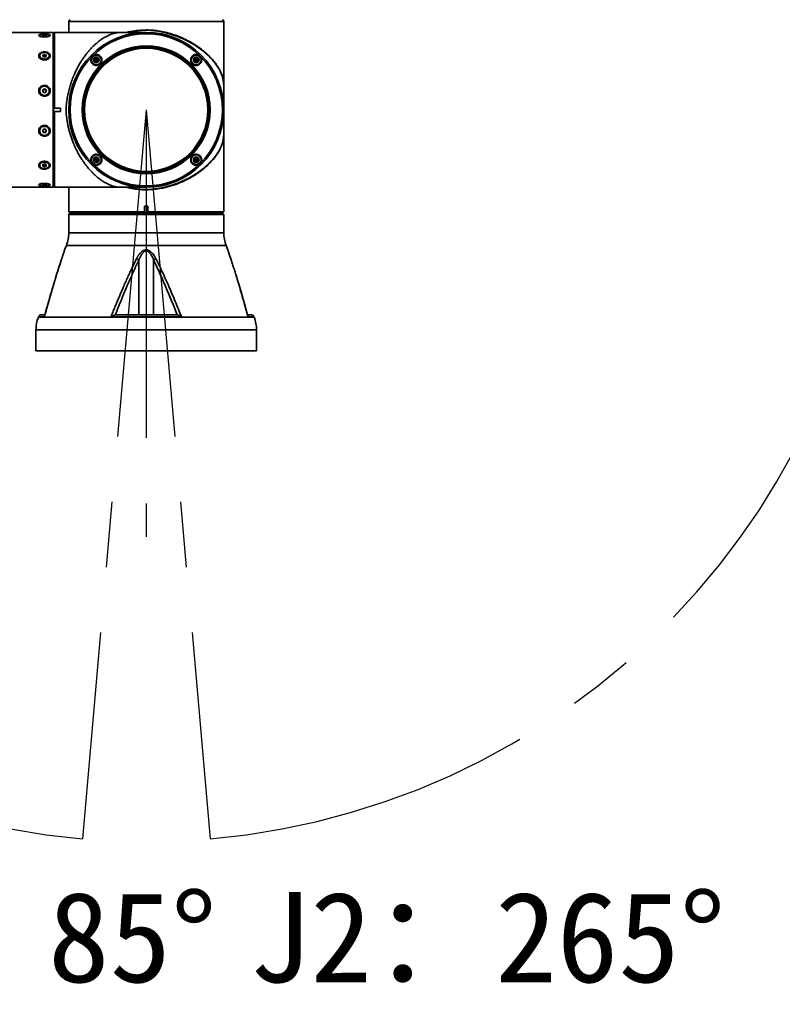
# Model space of a CAD drawing. Header units: millimetres. Extents: x -55 to 731, y 0 to 297.
# Tile 7 of 18: x 130 to 159, y 165 to 204. Entities that reach past the tile are written whole.
import ezdxf

# ---------------------------------------------------------------- set-up
doc = ezdxf.new("R2010")
doc.units = ezdxf.units.MM
doc.linetypes.add('CENTERX2', pattern=[20.32, 12.7, -2.54, 2.54, -2.54])
doc.layers.add('中心线层', color=6, linetype='CENTERX2', lineweight=25)
doc.layers.add('标注层', color=150, linetype='Continuous')
doc.styles.add('SLDTEXTSTYLE0', font='仿宋_GB2312', dxfattribs={"bigfont": 'bigfont'})
doc.styles.add('SLDTEXTSTYLE1', font='仿宋_GB2312')
doc.dimstyles.new('SLDDIMSTYLE0', dxfattribs={"dimtxt": 3.5, "dimasz": 4, "dimexe": 0, "dimexo": 0.0625, "dimgap": 0.875, "dimtad": 0, "dimtih": 1, "dimtoh": 1, "dimlfac": 15, "dimrnd": 1e-09, "dimzin": 12, "dimdsep": 46, "dimtxsty": 'SLDTEXTSTYLE1', "dimsah": 1, "dimcen": 0, "dimadec": 0, "dimazin": 3, "dimtfac": 1, "dimtdec": 3, "dimtofl": 0, "dimtmove": 0, "dimatfit": 3, "dimfxl": 0, "dimfrac": 2, "dimtolj": 1, "dimtzin": 12, "dimarcsym": 0})

# ---------------------------------------------------------------- blocks, each defined once
blk = doc.blocks.new('_D_2')
at = {"layer": '标注层'}
for p, q in [((154.435, 220.131), (160.99, 226.685)), ((160.99, 226.685), (171.97, 226.685))]:
    blk.add_line(p, q, dxfattribs=at)
blk.add_solid([(154.435, 220.131), (157.617, 222.606), (156.91, 223.313)], dxfattribs=at)
at = {"layer": '标注层', "char_height": 3.5, "attachment_point": 1, "style": 'SLDTEXTSTYLE1'}
for s, insert in [('%%c', (161.99, 231.197)), ('850', (165.86, 231.197))]:
    blk.add_mtext(s, dxfattribs=dict(at, insert=insert))

msp = doc.modelspace()

# ---------------------------------------------------------------- linework, layer by layer
at = {"color": 7, "linetype": 'Continuous', "lineweight": 35}
for p, q in [((131.40021, 203.52263), (131.40021, 203.09596)), ((137.40022, 200.09596), (137.40022, 203.52263)), ((130.79355, 203.09596), (109.67355, 203.09596)), ((130.27555, 202.98362), (130.27555, 202.94576)), ((130.46022, 203.00449), (130.39355, 202.99406)), ((130.39355, 202.99406), (130.39355, 202.97319)), ((130.39355, 202.97319), (130.46022, 202.96276)), ((130.52688, 202.99406), (130.46022, 203.00449)), ((130.46022, 203.00449), (130.46022, 202.96276)), ((130.46022, 202.96276), (130.52688, 202.97319)), ((130.52688, 202.97319), (130.52688, 202.99406)), ((130.64488, 202.94576), (130.64488, 202.98362)), ((130.79355, 203.09572), (130.79355, 203.09596)), ((130.79355, 197.09596), (130.79355, 203.09572)), ((130.84688, 203.09596), (130.81355, 203.06263)), ((130.81355, 200.15969), (130.81355, 203.06263)), ((134.40022, 203.09596), (130.84688, 203.09596)), ((130.84688, 203.09596), (130.84688, 200.16296)), ((135.54111, 202.98257), (135.72871, 202.90955)), ((130.81355, 202.82929), (130.79355, 202.82929)), ((130.27555, 202.19012), (130.27555, 202.16266)), ((130.46022, 202.24524), (130.39355, 202.21768)), ((130.39355, 202.21768), (130.39355, 202.16256)), ((130.39355, 202.16649), (130.42688, 202.18027)), ((130.39355, 202.16256), (130.46022, 202.135)), ((130.42688, 202.18027), (130.46022, 202.19405)), ((130.52688, 202.21768), (130.46022, 202.24524)), ((130.46022, 202.24524), (130.46022, 202.19405)), ((130.46022, 202.19405), (130.49355, 202.18027)), ((130.46022, 202.135), (130.52688, 202.16256)), ((130.49355, 202.18027), (130.52688, 202.16649)), ((130.52688, 202.16256), (130.52688, 202.21768)), ((130.64488, 202.16266), (130.64488, 202.19012)), ((132.40079, 202.06721), (132.46746, 202.1057)), ((132.46746, 202.1057), (132.53412, 202.06721)), ((132.46746, 202.02872), (132.46746, 202.1057)), ((136.25599, 202.02872), (136.29448, 202.09538)), ((136.29448, 202.09538), (136.37146, 202.09538)), ((136.33297, 202.02872), (136.29448, 202.09538)), ((136.33297, 202.02872), (136.37146, 202.09538)), ((136.37146, 202.09538), (136.40995, 202.02872)), ((132.40079, 201.99023), (132.40079, 202.06721)), ((132.46746, 202.02872), (132.40079, 202.06721)), ((132.46746, 202.02872), (132.40079, 201.99023)), ((132.46746, 201.95174), (132.40079, 201.99023)), ((132.46746, 202.02872), (132.53412, 202.06721)), ((132.46746, 202.02872), (132.53412, 201.99023)), ((132.46746, 202.02872), (132.46746, 201.95174)), ((132.53412, 201.99023), (132.46746, 201.95174)), ((132.53412, 202.06721), (132.53412, 201.99023)), ((136.29448, 201.96205), (136.25599, 202.02872)), ((136.33297, 202.02872), (136.25599, 202.02872)), ((136.33297, 202.02872), (136.29448, 201.96205)), ((136.37146, 201.96205), (136.29448, 201.96205)), ((136.33297, 202.02872), (136.37146, 201.96205)), ((136.33297, 202.02872), (136.40995, 202.02872)), ((136.40995, 202.02872), (136.37146, 201.96205)), ((130.27555, 200.83549), (130.27555, 200.82579)), ((130.46022, 200.91009), (130.39355, 200.87279)), ((130.39355, 200.85471), (130.42688, 200.87336)), ((130.39355, 200.87279), (130.39355, 200.79818)), ((130.39355, 200.79818), (130.46022, 200.76088)), ((130.42688, 200.87336), (130.46022, 200.89201)), ((130.52688, 200.87279), (130.46022, 200.91009)), ((130.46022, 200.91009), (130.46022, 200.89201)), ((130.46022, 200.89201), (130.49355, 200.87336)), ((130.46022, 200.76088), (130.52688, 200.79818)), ((130.46022, 200.64682), (130.46022, 200.62404)), ((130.49355, 200.87336), (130.52688, 200.85471)), ((130.52688, 200.79818), (130.52688, 200.87279)), ((130.64488, 200.82579), (130.64488, 200.83549)), ((137.39968, 200.7508), (137.39966, 200.72598)), ((130.8343, 200.16296), (130.81355, 200.15969)), ((130.81355, 200.15969), (130.81355, 200.03223)), ((130.81355, 200.03223), (130.8343, 200.02896)), ((130.81355, 197.12998), (130.81355, 200.03223)), ((130.84688, 200.16296), (130.8343, 200.16296)), ((130.8343, 200.02896), (130.84688, 200.02896)), ((131.08022, 200.16296), (130.84688, 200.16296)), ((130.84688, 200.02896), (130.84688, 197.09671)), ((130.84688, 200.02896), (131.08022, 200.02896)), ((131.08022, 200.16296), (131.08022, 200.02896)), ((131.40021, 200.09444), (131.40021, 199.96913)), ((131.40102, 200.02667), (131.40102, 199.963)), ((137.40022, 196.14929), (137.40022, 200.09596)), ((130.27555, 199.29336), (130.27555, 199.2827)), ((130.46022, 199.35679), (130.39355, 199.31975)), ((130.39355, 199.31975), (130.39355, 199.24565)), ((130.42688, 199.247), (130.39355, 199.26553)), ((130.39355, 199.24565), (130.46022, 199.2086)), ((130.46022, 199.22848), (130.42688, 199.247)), ((130.52688, 199.31975), (130.46022, 199.35679)), ((130.49355, 199.247), (130.46022, 199.22848)), ((130.46022, 199.2086), (130.52688, 199.24565)), ((130.46022, 199.22848), (130.46022, 199.2086)), ((130.52688, 199.26553), (130.49355, 199.247)), ((130.52688, 199.24565), (130.52688, 199.31975)), ((130.64488, 199.2827), (130.64488, 199.29336)), ((130.27555, 197.97599), (130.27555, 197.94782)), ((130.46022, 198.00156), (130.39355, 197.97469)), ((130.39355, 197.97469), (130.39355, 197.92095)), ((130.42688, 197.96003), (130.39355, 197.97346)), ((130.39355, 197.92095), (130.46022, 197.89409)), ((130.46022, 197.9466), (130.42688, 197.96003)), ((130.52688, 197.97469), (130.46022, 198.00156)), ((130.49355, 197.96003), (130.46022, 197.9466)), ((130.46022, 197.9466), (130.46022, 197.89409)), ((130.46022, 197.89409), (130.52688, 197.92095)), ((130.52688, 197.97346), (130.49355, 197.96003)), ((130.52688, 197.92095), (130.52688, 197.97469)), ((130.64488, 197.94782), (130.64488, 197.97599)), ((132.39048, 198.1632), (132.42897, 198.22987)), ((132.42897, 198.09653), (132.39048, 198.1632)), ((132.46746, 198.1632), (132.39048, 198.1632)), ((132.42897, 198.22987), (132.50595, 198.22987)), ((132.46746, 198.1632), (132.42897, 198.22987)), ((132.46746, 198.1632), (132.42897, 198.09653)), ((132.50595, 198.09653), (132.42897, 198.09653)), ((132.46746, 198.1632), (132.50595, 198.22987)), ((132.46746, 198.1632), (132.50595, 198.09653)), ((132.46746, 198.1632), (132.54444, 198.1632)), ((132.50595, 198.22987), (132.54444, 198.1632)), ((132.54444, 198.1632), (132.50595, 198.09653)), ((136.26631, 198.20169), (136.33297, 198.24018)), ((136.26631, 198.12471), (136.26631, 198.20169)), ((136.33297, 198.1632), (136.26631, 198.20169)), ((136.33297, 198.1632), (136.26631, 198.12471)), ((136.33297, 198.08622), (136.26631, 198.12471)), ((136.33297, 198.24018), (136.39964, 198.20169)), ((136.33297, 198.1632), (136.33297, 198.24018)), ((136.33297, 198.1632), (136.39964, 198.20169)), ((136.33297, 198.1632), (136.39964, 198.12471)), ((136.33297, 198.1632), (136.33297, 198.08622)), ((136.39964, 198.12471), (136.33297, 198.08622)), ((136.39964, 198.20169), (136.39964, 198.12471)), ((130.27555, 197.22666), (130.27555, 197.18854)), ((130.46022, 197.20751), (130.39355, 197.19803)), ((130.39355, 197.19803), (130.39355, 197.17905)), ((130.39355, 197.17905), (130.46022, 197.16956)), ((130.52688, 197.19803), (130.46022, 197.20751)), ((130.46022, 197.20751), (130.46022, 197.16956)), ((130.46022, 197.16956), (130.52688, 197.17905)), ((130.52688, 197.17905), (130.52688, 197.19803)), ((130.64488, 197.18854), (130.64488, 197.22666)), ((130.79355, 197.36263), (130.81355, 197.36263)), ((130.8343, 197.10929), (130.81355, 197.12998)), ((109.67355, 197.09596), (130.79355, 197.09596)), ((131.08022, 197.09671), (130.84688, 197.09671)), ((131.08022, 197.09671), (131.08022, 197.09596)), ((131.08022, 197.09596), (134.40022, 197.09596)), ((131.40021, 197.09596), (131.40021, 196.14929)), ((134.34594, 197.09644), (134.34497, 197.09646)), ((134.33322, 196.36929), (134.46722, 196.36929)), ((134.33322, 196.36929), (134.33322, 196.14929)), ((134.46722, 196.14929), (134.46722, 196.36929)), ((131.40021, 196.14929), (131.44688, 196.10263)), ((131.40021, 196.14929), (134.33322, 196.14929)), ((131.43355, 196.08263), (131.40021, 196.04929)), ((131.40021, 196.04929), (131.40021, 195.33303)), ((137.40022, 196.04929), (131.40021, 196.04929)), ((137.36688, 196.08263), (131.43355, 196.08263)), ((131.44688, 196.10263), (134.34242, 196.10263)), ((131.53355, 196.10263), (131.53355, 196.08263)), ((134.33322, 196.14929), (134.33322, 196.13671)), ((134.34242, 196.10263), (134.45801, 196.10263)), ((134.45801, 196.10263), (137.35355, 196.10263)), ((134.46722, 196.14929), (137.40022, 196.14929)), ((137.26688, 196.08263), (137.26688, 196.10263)), ((137.35355, 196.10263), (137.40022, 196.14929)), ((137.40022, 196.04929), (137.36688, 196.08263)), ((137.40022, 195.33303), (137.40022, 196.04929)), ((131.30936, 194.84928), (131.24263, 194.67789)), ((137.5578, 194.67789), (137.49107, 194.84928)), ((131.24263, 194.67789), (131.23869, 194.66618)), ((137.56174, 194.66618), (137.5578, 194.67789)), ((137.59866, 194.55104), (137.67151, 194.33005)), ((134.11343, 192.16263), (134.11343, 194.28168)), ((134.687, 192.16263), (134.687, 194.28168)), ((130.23025, 192.07767), (130.2244, 192.06264)), ((130.46658, 192.16263), (130.3545, 192.16263)), ((130.46068, 192.07767), (130.46573, 192.11211)), ((135.76719, 192.07767), (133.03324, 192.07767)), ((134.687, 192.16263), (134.9694, 192.16263)), ((138.44593, 192.16263), (138.33088, 192.16263)), ((138.33466, 192.11236), (138.33975, 192.07767)), ((138.57603, 192.06264), (138.57018, 192.07767)), ((130.13355, 191.57889), (130.13355, 190.76263)), ((138.66688, 190.76263), (138.66688, 191.57889)), ((138.66688, 190.76263), (130.13355, 190.76263))]:
    msp.add_line(p, q, dxfattribs=at)
at = {"color": 8, "linetype": 'Continuous', "lineweight": 35}
for p, q in [((136.52154, 203.52263), (131.40021, 203.52263)), ((137.40022, 203.52263), (136.52154, 203.52263)), ((130.46022, 201.04309), (130.46022, 201.01445)), ((137.39943, 200.6335), (137.39943, 200.3221)), ((137.39943, 200.23107), (137.39943, 200.16452)), ((131.401, 199.96056), (131.401, 200.0274)), ((137.39943, 200.0274), (137.39943, 199.55842)), ((130.46022, 197.14302), (130.46022, 197.1428)), ((131.40021, 195.33303), (137.40022, 195.33303)), ((137.49107, 194.84928), (131.30936, 194.84928)), ((138.57603, 192.06264), (130.2244, 192.06264)), ((130.46068, 192.07767), (130.23025, 192.07767)), ((138.57018, 192.07767), (138.33975, 192.07767)), ((138.66688, 191.57889), (130.13355, 191.57889))]:
    msp.add_line(p, q, dxfattribs=at)
at = {"color": 7, "linetype": 'Continuous', "lineweight": 35, "flags": 128}
for points in [[(130.46022, 202.93356), (130.39351, 202.93694), (130.33581, 202.94663), (130.29491, 202.96131), (130.27634, 202.979), (130.2826, 202.99732), (130.31285, 203.01379), (130.363, 203.02619), (130.42628, 203.03283), (130.49415, 203.03283), (130.55743, 203.02619), (130.60758, 203.01379), (130.63783, 202.99732), (130.64409, 202.979), (130.62552, 202.96131), (130.58462, 202.94663), (130.52692, 202.93694), (130.46022, 202.93356)], [(130.27555, 202.16266), (130.2826, 202.12648), (130.31285, 202.08298), (130.363, 202.05024), (130.42628, 202.03268), (130.49415, 202.03268), (130.55743, 202.05024), (130.60758, 202.08298), (130.63783, 202.12648), (130.64488, 202.16266)], [(130.46022, 202.05789), (130.39351, 202.06682), (130.33581, 202.0924), (130.29491, 202.13118), (130.27634, 202.17792), (130.2826, 202.22631), (130.31285, 202.26981), (130.363, 202.30254), (130.42628, 202.3201), (130.49415, 202.3201), (130.55743, 202.30254), (130.60758, 202.26981), (130.63783, 202.22631), (130.64409, 202.17792), (130.62552, 202.13118), (130.58462, 202.0924), (130.52692, 202.06682), (130.46022, 202.05789)], [(130.46022, 200.65652), (130.39351, 200.6686), (130.33581, 200.70323), (130.29491, 200.75571), (130.27634, 200.81897), (130.2826, 200.88446), (130.31285, 200.94334), (130.363, 200.98765), (130.42628, 201.01141), (130.49415, 201.01141), (130.55743, 200.98765), (130.60758, 200.94334), (130.63783, 200.88446), (130.64409, 200.81897), (130.62552, 200.75571), (130.58462, 200.70323), (130.52692, 200.6686), (130.46022, 200.65652)], [(130.46022, 199.10495), (130.39351, 199.11695), (130.33581, 199.15134), (130.29491, 199.20347), (130.27634, 199.2663), (130.2826, 199.33134), (130.31285, 199.38982), (130.363, 199.43383), (130.42628, 199.45742), (130.49415, 199.45742), (130.55743, 199.43383), (130.60758, 199.38982), (130.63783, 199.33134), (130.64409, 199.2663), (130.62552, 199.20347), (130.58462, 199.15134), (130.52692, 199.11695), (130.46022, 199.10495)], [(130.46022, 197.81892), (130.39351, 197.82762), (130.33581, 197.85256), (130.29491, 197.89036), (130.27634, 197.93593), (130.2826, 197.9831), (130.31285, 198.02551), (130.363, 198.05742), (130.42628, 198.07453), (130.49415, 198.07453), (130.55743, 198.05742), (130.60758, 198.02551), (130.63783, 197.9831), (130.64409, 197.93593), (130.62552, 197.89036), (130.58462, 197.85256), (130.52692, 197.82762), (130.46022, 197.81892)], [(130.46022, 197.14302), (130.39351, 197.14609), (130.33581, 197.1549), (130.29491, 197.16825), (130.27634, 197.18434), (130.2826, 197.201), (130.31285, 197.21597), (130.363, 197.22724), (130.42628, 197.23329), (130.49415, 197.23329), (130.55743, 197.22724), (130.60758, 197.21597), (130.63783, 197.201), (130.64409, 197.18434), (130.62552, 197.16825), (130.58462, 197.1549), (130.52692, 197.14609), (130.46022, 197.14302)], [(130.84688, 197.09671), (130.84169, 197.1019), (130.8343, 197.10929)]]:
    msp.add_lwpolyline(points, dxfattribs=at)
at = {"color": 7, "linetype": 'Continuous', "lineweight": 35}
for centre, radius in [((134.40022, 200.09596), 3), ((134.40022, 200.09596), 2.94797), ((134.40022, 200.09596), 2.47711), ((134.40022, 200.09596), 2.45603), ((134.40022, 200.09596), 2.41667), ((134.40022, 200.09596), 2.38333), ((132.46746, 202.02872), 0.19), ((132.46746, 202.02872), 0.11), ((136.33297, 202.02872), 0.19), ((136.33297, 202.02872), 0.11), ((132.46746, 198.1632), 0.19), ((132.46746, 198.1632), 0.11), ((136.33297, 198.1632), 0.19), ((136.33297, 198.1632), 0.11)]:
    msp.add_circle(centre, radius, dxfattribs=at)
for centre, radius, start, end in [((131.46688, 203.52263), 0.06667, 102.680383, 180), ((137.33355, 203.52263), 0.06667, 0, 77.319617), ((130.44793, 202.12534), 0.05882, 110.968236, 144.155726), ((130.46022, 202.09711), 0.08959, 68.157297, 111.842703), ((130.47302, 202.12602), 0.05801, 35.604236, 69.271801), ((130.45741, 200.82869), 0.18189, 180.912155, 270.883597), ((130.45784, 200.81701), 0.06429, 118.784879, 179.648057), ((130.45638, 200.81743), 0.06284, 180.017499, 199.845616), ((130.46022, 200.81355), 0.06847, 60.867753, 119.132247), ((130.46302, 200.82869), 0.18189, 269.116479, 359.087845), ((130.46259, 200.81701), 0.06429, 0.351943, 61.215121), ((130.46405, 200.81743), 0.06283, 340.153025, 359.98386), ((130.45594, 199.29075), 0.18041, 88.641724, 179.172156), ((130.46391, 199.29015), 0.181, 1.016659, 91.169384), ((130.45554, 199.30256), 0.062, 162.335544, 179.982601), ((130.45734, 199.30306), 0.0638, 180.43187, 241.479526), ((130.46022, 199.30727), 0.06887, 241.052697, 298.947303), ((130.46309, 199.30306), 0.0638, 298.520474, 359.56813), ((130.4649, 199.30256), 0.06199, 0.015906, 17.665949), ((130.42085, 197.95483), 0.14684, 90.693094, 171.714767), ((130.44725, 198.01513), 0.05875, 219.218443, 249.714981), ((130.46022, 198.04546), 0.0917, 248.68543, 291.31457), ((130.47265, 198.01588), 0.05963, 290.516431, 320.550146), ((130.49518, 197.94981), 0.15197, 9.918535, 87.673506), ((130.06688, 195.33303), 1.33333, 338.726835, 0), ((138.73355, 195.33303), 1.33333, 180, 201.273165), ((131.14823, 194.3167), 0.02348, 145.342964, 180.401727), ((133.86835, 193.93133), 0.42756, 55.026374, 68.837445), ((134.93208, 193.93133), 0.42756, 111.162555, 124.973626), ((137.6522, 194.3167), 0.02348, 359.598273, 34.657036), ((131.46688, 191.57889), 1.33333, 158.726835, 180), ((130.3545, 192.02929), 0.13333, 90, 158.726835), ((138.44593, 192.02929), 0.13333, 21.273165, 90), ((137.33355, 191.57889), 1.33333, 0, 21.273165)]:
    msp.add_arc(centre, radius, start, end, dxfattribs=at)
for points, knots in [([(130.46022, 202.91751), (130.43884, 202.9181), (130.39156, 202.91941), (130.32477, 202.93058), (130.27032, 202.94816), (130.2389, 202.96878), (130.23298, 202.98897), (130.25149, 203.00656), (130.29178, 203.02045), (130.35043, 203.03), (130.41003, 203.03423), (130.44761, 203.0346), (130.46022, 203.03472)], [0, 0, 0, 0, 0.09284914, 0.20538576, 0.31627522, 0.42372574, 0.52740413, 0.62898592, 0.73121581, 0.83634378, 0.94512368, 1, 1, 1, 1]), ([(130.46022, 203.03472), (130.48159, 203.03438), (130.52887, 203.03361), (130.59566, 203.02678), (130.65011, 203.01468), (130.68153, 202.99808), (130.68745, 202.97872), (130.66894, 202.95863), (130.62865, 202.94003), (130.57, 202.92544), (130.5104, 202.91835), (130.47282, 202.91772), (130.46022, 202.91751)], [0, 0, 0, 0, 0.09284877, 0.20538552, 0.31627515, 0.42372511, 0.52740415, 0.62898607, 0.7312158, 0.83634389, 0.94512355, 1, 1, 1, 1]), ([(133.87513, 197.09676), (133.80807, 197.09655), (133.72276, 197.09628), (133.6199, 197.09627), (133.57033, 197.09632), (133.51126, 197.09649), (133.45651, 197.09693), (133.40795, 197.09799), (133.34566, 197.10032), (133.27528, 197.10695), (133.19017, 197.12259), (133.12289, 197.14089), (133.07105, 197.15814), (133.03473, 197.17134), (132.99624, 197.18655), (132.9544, 197.20453), (132.8894, 197.23487), (132.78931, 197.28806), (132.66939, 197.36471), (132.54155, 197.45995), (132.42367, 197.56029), (132.30654, 197.67369), (132.20295, 197.78554), (132.11014, 197.89606), (132.0251, 198.00675), (131.94615, 198.1186), (131.85998, 198.2512), (131.76879, 198.40703), (131.67545, 198.58855), (131.59712, 198.76263), (131.53194, 198.92794), (131.47782, 199.08393), (131.43038, 199.24109), (131.37258, 199.46493), (131.3186, 199.7476), (131.29328, 200.05713), (131.30887, 200.32286), (131.34013, 200.55285), (131.38499, 200.77873), (131.4419, 200.99419), (131.50965, 201.20506), (131.58056, 201.3896), (131.65082, 201.54942), (131.71758, 201.68655), (131.79051, 201.82232), (131.8609, 201.94128), (131.92746, 202.04496), (131.98911, 202.13485), (132.05479, 202.22438), (132.12449, 202.31305), (132.21056, 202.41493), (132.31856, 202.531), (132.45085, 202.6566), (132.56274, 202.7481), (132.64662, 202.80961), (132.69944, 202.84596), (132.75231, 202.87995), (132.80527, 202.91154), (132.85825, 202.94072), (132.90758, 202.96547), (132.95881, 202.98941), (133.01813, 203.01476), (133.08348, 203.03861), (133.14877, 203.05823), (133.20766, 203.07266), (133.26092, 203.08201), (133.30616, 203.08765), (133.34164, 203.09074), (133.3851, 203.09331), (133.4334, 203.09461), (133.48643, 203.09524), (133.56132, 203.09567), (133.69411, 203.0957), (133.80888, 203.09536), (133.87513, 203.09516)], [0, 0, 0, 0, 0.01814482, 0.02308204, 0.02749875, 0.03143081, 0.03909097, 0.04301666, 0.04710015, 0.06145043, 0.07570844, 0.09089107, 0.09716308, 0.10336823, 0.11012831, 0.11744342, 0.12531366, 0.14408829, 0.16944128, 0.18743424, 0.21043739, 0.23115256, 0.24958124, 0.26634039, 0.28235703, 0.29763414, 0.31217516, 0.33396855, 0.35480616, 0.37470863, 0.39076, 0.4064439, 0.42177693, 0.43677689, 0.47034071, 0.49964234, 0.51959521, 0.54145923, 0.56206823, 0.58226471, 0.60308536, 0.62457236, 0.63943438, 0.65481738, 0.67073062, 0.68718251, 0.69874661, 0.71080162, 0.72334936, 0.73639163, 0.74992992, 0.77076917, 0.79459703, 0.81995097, 0.82909992, 0.83825188, 0.84740708, 0.85656531, 0.86572675, 0.87489127, 0.88204667, 0.89247132, 0.90616525, 0.91661714, 0.92706449, 0.93750978, 0.94361993, 0.94884134, 0.9531985, 0.96115952, 0.96500726, 0.96886487, 0.98202935, 1, 1, 1, 1]), ([(134.33519, 203.09532), (134.31548, 203.09527), (134.26573, 203.09516), (134.14237, 203.09497), (134.00315, 203.09482), (133.87618, 203.0947), (133.73016, 203.09461), (133.57972, 203.09453), (133.47568, 203.09451), (133.42907, 203.09449)], [0, 0, 0, 0, 0.146081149, 0.368781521, 0.488754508, 0.614708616, 0.747096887, 0.886708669, 1, 1, 1, 1]), ([(134.25599, 203.09516), (134.21108, 203.09509), (134.13967, 203.09497), (134.00347, 203.09482), (133.87718, 203.09471), (133.73096, 203.09461), (133.58384, 203.09453), (133.48316, 203.09451), (133.43992, 203.0945)], [0, 0, 0, 0, 0.246046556, 0.391240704, 0.543670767, 0.703884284, 0.872834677, 1, 1, 1, 1]), ([(134.33395, 203.09522), (134.33786, 203.09531), (134.34334, 203.09543), (134.34354, 203.09543), (134.3436, 203.09543)], [0, 0, 0, 0, 0.71444266, 1, 1, 1, 1]), ([(134.40022, 203.19092), (134.46558, 203.18948), (134.59855, 203.18657), (134.79715, 203.16579), (135.02236, 203.12969), (135.27418, 203.07175), (135.45059, 203.01281), (135.5411, 202.98256)], [0, 0, 0, 0, 0.16429593, 0.33423287, 0.50353393, 0.74526801, 1, 1, 1, 1]), ([(135.40406, 203.00536), (135.51388, 202.96716), (135.73447, 202.89043), (136.03502, 202.74733), (136.35645, 202.56162), (136.67504, 202.32663), (136.96544, 202.04439), (137.18577, 201.75317), (137.30942, 201.50977), (137.37027, 201.31476), (137.39169, 201.18845), (137.39776, 201.07133), (137.3992, 200.98741), (137.39977, 200.8949), (137.39981, 200.77406), (137.39955, 200.67963), (137.39942, 200.63246)], [0, 0, 0, 0, 0.08218512, 0.1650851, 0.24845028, 0.37348918, 0.49827561, 0.62331256, 0.74815242, 0.81083937, 0.87355972, 0.9049871, 0.920784, 0.93668652, 0.9683771, 1, 1, 1, 1]), ([(135.5411, 202.98258), (135.51864, 202.98629), (135.48451, 202.99194), (135.44177, 202.99907), (135.41929, 203.00282), (135.40791, 203.0047), (135.40504, 203.00519), (135.40432, 203.00531), (135.40413, 203.00535), (135.40408, 203.00535), (135.40407, 203.00536), (135.40406, 203.00536), (135.40406, 203.00536)], [0, 0, 0, 0, 0.49134582, 0.74673473, 0.93617976, 0.98378978, 0.99581902, 0.9988907, 0.99969164, 0.99990645, 0.99996907, 1, 1, 1, 1]), ([(135.72871, 202.90955), (135.72902, 202.90942), (135.72958, 202.90918), (135.73014, 202.90894), (135.73039, 202.90884)], [0, 0, 0, 0, 0.56005146, 1, 1, 1, 1]), ([(135.73039, 202.90884), (135.77371, 202.89002), (135.86216, 202.8516), (135.9913, 202.78786), (136.1205, 202.71825), (136.24857, 202.64238), (136.37486, 202.56035), (136.48212, 202.48385), (136.57285, 202.41385), (136.64935, 202.35108), (136.72677, 202.28336), (136.8044, 202.21069), (136.88144, 202.13307), (136.95706, 202.0505), (137.02203, 201.97289), (137.08155, 201.89557), (137.13947, 201.81387), (137.19831, 201.72093), (137.24855, 201.62956), (137.28825, 201.54656), (137.31982, 201.47012), (137.34516, 201.39743), (137.3641, 201.33004), (137.37912, 201.26107), (137.38944, 201.19209), (137.39615, 201.11231), (137.39861, 201.03476), (137.39943, 200.95712), (137.39977, 200.87776), (137.3998, 200.76818), (137.39956, 200.68157), (137.39943, 200.6335)], [0, 0, 0, 0, 0.03765, 0.07686257, 0.11766069, 0.16006457, 0.20409251, 0.2497608, 0.27891982, 0.31001937, 0.34306224, 0.37805047, 0.41498581, 0.4538698, 0.49470395, 0.52361354, 0.561365, 0.60795782, 0.65226184, 0.68762636, 0.72296483, 0.75827718, 0.78900551, 0.81598424, 0.85087118, 0.87679013, 0.90669443, 0.92148268, 0.93696693, 0.96501272, 1, 1, 1, 1]), ([(130.46022, 202.02987), (130.43884, 202.0312), (130.39156, 202.03414), (130.32477, 202.05949), (130.27032, 202.10066), (130.2389, 202.15129), (130.23298, 202.20383), (130.25149, 202.25268), (130.29178, 202.29384), (130.35043, 202.32405), (130.41004, 202.33745), (130.46891, 202.34064), (130.52889, 202.33513), (130.59566, 202.31376), (130.65011, 202.27633), (130.68153, 202.22869), (130.68745, 202.17673), (130.66894, 202.12608), (130.62865, 202.08146), (130.57, 202.04775), (130.5104, 202.03176), (130.47282, 202.03034), (130.46022, 202.02987)], [0, 0, 0, 0, 0.04642453, 0.10269288, 0.15813777, 0.2118629, 0.26370229, 0.31449305, 0.36560811, 0.41817188, 0.47256199, 0.50000016, 0.54642454, 0.60269282, 0.65813791, 0.71186271, 0.76370196, 0.81449281, 0.86560822, 0.91817197, 0.97256183, 1, 1, 1, 1]), ([(132.47325, 202.24197), (132.4975, 202.23888), (132.54599, 202.23268), (132.60916, 202.1934), (132.6564, 202.13673), (132.68179, 202.06645), (132.68189, 201.99184), (132.65707, 201.9223), (132.61139, 201.86596), (132.5508, 201.82816), (132.48161, 201.81197), (132.41033, 201.81903), (132.34423, 201.84952), (132.29121, 201.9011), (132.2584, 201.9682), (132.25031, 202.04242), (132.26755, 202.1143), (132.30719, 202.17557), (132.36394, 202.21954), (132.42239, 202.24041), (132.45943, 202.24155), (132.47325, 202.24197)], [0, 0, 0, 0, 0.05454539, 0.10905886, 0.16433115, 0.22001187, 0.27519744, 0.32910764, 0.38157108, 0.43318205, 0.48495725, 0.53778741, 0.59203062, 0.64738162, 0.70305014, 0.75816019, 0.81215591, 0.86499125, 0.91707025, 0.96903932, 1, 1, 1, 1]), ([(136.32718, 202.24197), (136.35091, 202.24033), (136.3984, 202.23704), (136.46289, 202.2027), (136.51267, 202.15092), (136.54258, 202.08577), (136.54978, 202.0146), (136.53332, 201.9444), (136.4942, 201.88275), (136.43598, 201.83704), (136.36513, 201.81347), (136.29056, 201.81532), (136.22176, 201.84189), (136.16667, 201.88891), (136.13042, 201.95037), (136.11594, 202.01995), (136.12478, 202.09109), (136.15698, 202.15656), (136.20996, 202.20798), (136.27026, 202.23656), (136.31108, 202.24044), (136.32718, 202.24197)], [0, 0, 0, 0, 0.05284427, 0.10571716, 0.15795897, 0.2098859, 0.26217335, 0.31536952, 0.36972182, 0.42505075, 0.48072444, 0.53583402, 0.58962879, 0.6419963, 0.69358023, 0.74540703, 0.79833691, 0.85267953, 0.90808353, 0.96373638, 1, 1, 1, 1]), ([(130.46022, 200.62404), (130.43884, 200.62575), (130.39156, 200.62954), (130.32477, 200.66228), (130.27032, 200.71601), (130.2389, 200.78306), (130.23298, 200.85388), (130.25149, 200.9209), (130.29178, 200.97836), (130.35043, 201.02087), (130.41003, 201.04074), (130.44761, 201.0425), (130.46022, 201.04309)], [0, 0, 0, 0, 0.092849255, 0.205385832, 0.316275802, 0.423726, 0.527404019, 0.62898591, 0.731215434, 0.83634379, 0.945123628, 1, 1, 1, 1]), ([(130.46022, 201.04309), (130.48159, 201.04144), (130.52887, 201.03779), (130.59566, 201.00617), (130.6501, 200.95383), (130.68153, 200.88781), (130.68745, 200.8172), (130.66894, 200.74955), (130.62865, 200.69088), (130.57, 200.64707), (130.5104, 200.62647), (130.47282, 200.62465), (130.46022, 200.62404)], [0, 0, 0, 0, 0.09284874, 0.20538525, 0.31627504, 0.42372475, 0.52740394, 0.628986, 0.73121554, 0.83634401, 0.94512362, 1, 1, 1, 1]), ([(131.5687, 201.09986), (131.57477, 201.11445), (131.58426, 201.13728), (131.60329, 201.1829), (131.61616, 201.21399), (131.62561, 201.23683)], [0, 0, 0, 0, 0.31959602, 0.49999988, 1, 1, 1, 1]), ([(137.39899, 200.22372), (137.39913, 200.22226), (137.39964, 200.21677), (137.39962, 200.24201), (137.39957, 200.28838), (137.39933, 200.34574), (137.39913, 200.42198), (137.3989, 200.53826), (137.39872, 200.68086), (137.39858, 200.84652), (137.39852, 200.96191), (137.39849, 201.02306)], [0, 0, 0, 0, 0.04185733, 0.15826748, 0.21261144, 0.27057558, 0.37480933, 0.51159048, 0.68131088, 0.8311149, 1, 1, 1, 1]), ([(137.39943, 200.6335), (137.39943, 200.63352), (137.39942, 200.63356), (137.39942, 200.6336), (137.39942, 200.63362)], [0, 0, 0, 0, 0.55999157, 1, 1, 1, 1]), ([(137.39966, 200.72598), (137.39965, 200.72143), (137.39963, 200.69696), (137.39953, 200.67282), (137.39945, 200.65316)], [0, 0, 0, 0, 0.18591981, 1, 1, 1, 1]), ([(137.39842, 199.16384), (137.39842, 199.17215), (137.39842, 199.23903), (137.3984, 199.34707), (137.39832, 199.47185), (137.39821, 199.55844), (137.3979, 199.63382), (137.39771, 199.72335), (137.39761, 199.83135), (137.39754, 199.92158), (137.39775, 199.96606), (137.39708, 199.95595), (137.39705, 199.95552)], [0, 0, 0, 0, 0.01945078, 0.15659986, 0.26434224, 0.34435467, 0.40186084, 0.50725157, 0.64665022, 0.82069801, 0.99227869, 1, 1, 1, 1]), ([(137.39941, 199.55945), (137.39941, 199.61329), (137.39941, 199.72083), (137.39941, 199.8885), (137.39941, 199.97422), (137.39941, 200.02667)], [0, 0, 0, 0, 0.28008412, 0.55946772, 1, 1, 1, 1]), ([(130.46022, 199.07671), (130.43884, 199.07834), (130.39156, 199.08196), (130.32477, 199.11331), (130.27033, 199.16522), (130.2389, 199.23073), (130.23298, 199.30085), (130.25149, 199.36808), (130.29178, 199.42642), (130.35043, 199.46999), (130.41003, 199.49049), (130.44761, 199.49231), (130.46022, 199.49292)], [0, 0, 0, 0, 0.09284911, 0.20538549, 0.316276, 0.42372533, 0.52740378, 0.62898529, 0.73121551, 0.83634398, 0.94512362, 1, 1, 1, 1]), ([(130.46022, 199.49292), (130.48159, 199.49121), (130.52887, 199.48744), (130.59566, 199.45487), (130.6501, 199.40142), (130.68153, 199.33477), (130.68745, 199.26442), (130.66894, 199.1979), (130.62865, 199.14088), (130.57, 199.09873), (130.5104, 199.07904), (130.47282, 199.07729), (130.46022, 199.07671)], [0, 0, 0, 0, 0.09284871, 0.20538501, 0.31627586, 0.4237255, 0.52740352, 0.62898638, 0.7312161, 0.83634418, 0.9451236, 1, 1, 1, 1]), ([(137.39943, 199.55842), (137.39954, 199.5231), (137.39974, 199.45741), (137.39978, 199.36493), (137.39968, 199.28551), (137.39931, 199.21673), (137.39857, 199.16395), (137.39744, 199.12273), (137.39606, 199.08921), (137.39328, 199.04311), (137.38723, 198.98258), (137.37572, 198.91288), (137.35708, 198.83434), (137.33039, 198.74876), (137.29375, 198.65667), (137.25251, 198.57014), (137.20841, 198.48916), (137.15845, 198.407), (137.10189, 198.32393), (137.04359, 198.24635), (136.97529, 198.16236), (136.89332, 198.07059), (136.79318, 197.96983), (136.6911, 197.87644), (136.58855, 197.79041), (136.48684, 197.71174), (136.33331, 197.60189), (136.11932, 197.46926), (135.83695, 197.32382), (135.63709, 197.24649), (135.5411, 197.20936)], [0, 0, 0, 0, 0.02443142, 0.04544538, 0.06328145, 0.07882239, 0.09388066, 0.10323915, 0.11334301, 0.12428231, 0.14868684, 0.18108306, 0.20993664, 0.25020487, 0.29349634, 0.33146748, 0.364118, 0.40001534, 0.43929009, 0.47341872, 0.50240109, 0.55061068, 0.59616715, 0.63907387, 0.67933511, 0.7169557, 0.75194195, 0.84104213, 0.92365519, 1, 1, 1, 1]), ([(137.39942, 199.5583), (137.39942, 199.55832), (137.39942, 199.55836), (137.39943, 199.5584), (137.39943, 199.55842)], [0, 0, 0, 0, 0.55998529, 1, 1, 1, 1]), ([(131.62562, 198.95507), (131.61632, 198.97753), (131.60219, 199.01166), (131.58436, 199.0544), (131.575, 199.07689), (131.57028, 199.08827), (131.56908, 199.09113), (131.56879, 199.09186), (131.56871, 199.09205), (131.56869, 199.0921), (131.56868, 199.09211), (131.56868, 199.09211), (131.56868, 199.09211)], [0, 0, 0, 0, 0.49134592, 0.74673375, 0.9361801, 0.98378872, 0.99582048, 0.99889066, 0.99969128, 0.99990872, 0.99997097, 1, 1, 1, 1]), ([(132.46283, 198.37648), (132.48651, 198.37472), (132.53388, 198.3712), (132.59813, 198.3366), (132.64751, 198.2848), (132.67708, 198.21998), (132.68425, 198.14918), (132.66788, 198.07901), (132.62864, 198.01712), (132.5701, 197.9713), (132.49909, 197.94789), (132.42468, 197.94991), (132.3561, 197.97647), (132.30097, 198.02356), (132.26462, 198.08541), (132.25034, 198.15547), (132.25962, 198.22673), (132.29211, 198.29187), (132.34507, 198.34284), (132.40544, 198.37128), (132.44646, 198.375), (132.46283, 198.37648)], [0, 0, 0, 0, 0.05286797, 0.10577559, 0.15779023, 0.20933738, 0.26144228, 0.31482014, 0.36956693, 0.42514956, 0.48069023, 0.53539868, 0.58891178, 0.64137987, 0.6933306, 0.74544092, 0.79831764, 0.85231587, 0.90739536, 0.96305381, 1, 1, 1, 1]), ([(136.3376, 198.37648), (136.36196, 198.3735), (136.41066, 198.36753), (136.47424, 198.32831), (136.52179, 198.2715), (136.54727, 198.20112), (136.54743, 198.12665), (136.52283, 198.05724), (136.47728, 198.00072), (136.41644, 197.96263), (136.34681, 197.94639), (136.27535, 197.95366), (136.20947, 197.98424), (136.15673, 198.03565), (136.12397, 198.10253), (136.11579, 198.17681), (136.13309, 198.24891), (136.17284, 198.31016), (136.22939, 198.35393), (136.2873, 198.3747), (136.32395, 198.376), (136.3376, 198.37648)], [0, 0, 0, 0, 0.05490125, 0.10977186, 0.16531707, 0.22089879, 0.2757023, 0.32932073, 0.38186368, 0.43383514, 0.48590858, 0.53870437, 0.59260541, 0.64760916, 0.7032512, 0.75869208, 0.81305737, 0.8659434, 0.91772138, 0.96933332, 1, 1, 1, 1]), ([(130.46022, 197.80249), (130.43884, 197.80361), (130.39156, 197.80609), (130.32477, 197.82765), (130.27032, 197.86381), (130.2389, 197.91024), (130.23298, 197.96087), (130.25149, 198.0103), (130.29178, 198.05384), (130.35043, 198.08698), (130.41004, 198.10203), (130.46891, 198.10563), (130.52889, 198.09941), (130.59565, 198.07556), (130.65011, 198.03506), (130.68153, 197.9857), (130.68745, 197.93445), (130.66894, 197.88688), (130.62865, 197.8468), (130.57, 197.8176), (130.5104, 197.80408), (130.47282, 197.80289), (130.46022, 197.80249)], [0, 0, 0, 0, 0.04642454, 0.10269291, 0.15813781, 0.21186274, 0.26370187, 0.31449289, 0.36560797, 0.41817207, 0.47256195, 0.50000015, 0.5464245, 0.602693, 0.65813776, 0.71186303, 0.7637023, 0.81449289, 0.86560811, 0.91817203, 0.97256183, 1, 1, 1, 1]), ([(130.46022, 197.1428), (130.43884, 197.14311), (130.39156, 197.14378), (130.32477, 197.14978), (130.27033, 197.16051), (130.2389, 197.17541), (130.23298, 197.19298), (130.25149, 197.21136), (130.29178, 197.22851), (130.35043, 197.24203), (130.41003, 197.24861), (130.44761, 197.2492), (130.46022, 197.24939)], [0, 0, 0, 0, 0.092849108, 0.20538567, 0.316275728, 0.423725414, 0.527404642, 0.628985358, 0.731216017, 0.83634339, 0.945123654, 1, 1, 1, 1]), ([(130.46022, 197.24939), (130.48159, 197.24884), (130.52887, 197.24762), (130.59566, 197.23725), (130.6501, 197.221), (130.68153, 197.20205), (130.68745, 197.18365), (130.66894, 197.16778), (130.62865, 197.15538), (130.57, 197.14695), (130.5104, 197.14324), (130.47282, 197.14291), (130.46022, 197.1428)], [0, 0, 0, 0, 0.09284871, 0.20538536, 0.31627632, 0.42372607, 0.5274039, 0.62898584, 0.73121587, 0.83634395, 0.9451236, 1, 1, 1, 1]), ([(135.5411, 197.20936), (135.4806, 197.18867), (135.3617, 197.14801), (135.17836, 197.09823), (134.95933, 197.05038), (134.70034, 197.01082), (134.49992, 197.00426), (134.40022, 197.001)], [0, 0, 0, 0, 0.17126394, 0.33659637, 0.49633269, 0.74945091, 1, 1, 1, 1]), ([(133.42903, 197.09749), (133.44338, 197.09749), (133.51139, 197.09749), (133.61892, 197.0975), (133.74103, 197.0975), (133.84656, 197.09752), (133.95799, 197.09737), (134.08446, 197.09713), (134.20135, 197.09686), (134.29133, 197.09665), (134.32453, 197.09659), (134.33858, 197.09656)], [0, 0, 0, 0, 0.03540248, 0.1678535, 0.27369974, 0.3597554, 0.46592355, 0.59951811, 0.7600505, 0.89840445, 1, 1, 1, 1]), ([(133.43097, 197.09749), (133.44495, 197.09749), (133.51261, 197.09749), (133.61979, 197.0975), (133.74189, 197.0975), (133.84745, 197.09752), (133.95866, 197.09737), (134.08531, 197.09713), (134.16097, 197.09696), (134.20194, 197.09686)], [0, 0, 0, 0, 0.04558782, 0.22067336, 0.36059058, 0.47435385, 0.61471204, 0.79132362, 1, 1, 1, 1]), ([(134.33322, 196.13671), (134.3344, 196.12628), (134.33573, 196.1146), (134.34178, 196.10379), (134.34242, 196.10263)], [0, 0, 0, 0, 0.89282516, 1, 1, 1, 1]), ([(134.45801, 196.10263), (134.46152, 196.11031), (134.46662, 196.12147), (134.46707, 196.13309), (134.46722, 196.13671)], [0, 0, 0, 0, 0.68829963, 1, 1, 1, 1]), ([(134.46722, 196.13671), (134.46722, 196.13696), (134.46722, 196.14115), (134.46722, 196.14534), (134.46722, 196.14929)], [0, 0, 0, 0, 0.05808457, 1, 1, 1, 1]), ([(131.24263, 194.67789), (131.24261, 194.67783), (131.24257, 194.6777), (131.24224, 194.67667), (131.24172, 194.67502), (131.24098, 194.6727), (131.24002, 194.66971), (131.23886, 194.66607), (131.23748, 194.66176), (131.23589, 194.65678), (131.23408, 194.65115), (131.23206, 194.64486), (131.22712, 194.62948), (131.21749, 194.59951), (131.20354, 194.55644), (131.18955, 194.51348), (131.17642, 194.47334), (131.1619, 194.42924), (131.146, 194.38124), (131.13472, 194.34744), (131.12892, 194.33005)], [0, 0, 0, 0, 0.02206974, 0.04414818, 0.066312, 0.08863699, 0.11119727, 0.13406466, 0.15730809, 0.18099319, 0.20518196, 0.2299326, 0.25529939, 0.37355793, 0.50565463, 0.59326355, 0.68617632, 0.78474772, 0.88927339, 1, 1, 1, 1]), ([(134.02271, 194.33005), (134.02767, 194.33988), (134.03745, 194.35922), (134.05273, 194.3874), (134.06818, 194.41436), (134.08386, 194.44009), (134.09975, 194.4646), (134.11587, 194.48787), (134.13222, 194.50991), (134.1488, 194.53073), (134.17556, 194.56189), (134.21348, 194.59993), (134.26888, 194.64118), (134.33038, 194.67032), (134.39886, 194.68132), (134.46749, 194.67115), (134.52932, 194.64254), (134.58501, 194.60164), (134.62827, 194.55865), (134.6643, 194.51555), (134.69399, 194.47506), (134.72289, 194.43049), (134.7512, 194.38191), (134.76871, 194.34767), (134.77772, 194.33005)], [0, 0, 0, 0, 0.03124718, 0.06151766, 0.09083035, 0.11920612, 0.14666803, 0.17324162, 0.19895515, 0.22383989, 0.24793045, 0.31404555, 0.37325951, 0.4385089, 0.49877852, 0.55913985, 0.62436669, 0.68356954, 0.74972366, 0.7939946, 0.84098622, 0.89088523, 0.9438468, 1, 1, 1, 1]), ([(134.11343, 194.28168), (134.12816, 194.32052), (134.14411, 194.35847), (134.17949, 194.43174), (134.19887, 194.46711), (134.23237, 194.51681), (134.24438, 194.53291), (134.27019, 194.56287), (134.28388, 194.57665), (134.31355, 194.60072), (134.32964, 194.61099), (134.36334, 194.62529), (134.38139, 194.62937), (134.41696, 194.62966), (134.43503, 194.62589), (134.46895, 194.61202), (134.48515, 194.6019), (134.52982, 194.56629), (134.55546, 194.53524), (134.60051, 194.46893), (134.62014, 194.4333), (134.65603, 194.35917), (134.67221, 194.32068), (134.687, 194.28168)], [0, 0, 0, 0, 0.125, 0.125, 0.25, 0.25, 0.3125, 0.3125, 0.375, 0.375, 0.4375, 0.4375, 0.5, 0.5, 0.5625, 0.5625, 0.625, 0.625, 0.75, 0.75, 0.875, 0.875, 1, 1, 1, 1]), ([(137.67151, 194.33005), (137.66826, 194.3398), (137.66184, 194.359), (137.65254, 194.38697), (137.64366, 194.41375), (137.63522, 194.43932), (137.6272, 194.46367), (137.6196, 194.48682), (137.61243, 194.50876), (137.60567, 194.52949), (137.5955, 194.56072), (137.58313, 194.59895), (137.572, 194.63353), (137.56512, 194.655), (137.56144, 194.6665), (137.55923, 194.6734), (137.55802, 194.67719), (137.55787, 194.67766), (137.5578, 194.67789)], [0, 0, 0, 0, 0.06197253, 0.12202448, 0.18019271, 0.23651792, 0.29104501, 0.34382367, 0.39490882, 0.4443612, 0.49224796, 0.62495819, 0.7437623, 0.80979406, 0.8724642, 0.91567696, 0.95801524, 1, 1, 1, 1]), ([(131.12892, 194.33005), (131.11884, 194.29979), (131.09848, 194.23869), (131.06807, 194.14573), (131.03737, 194.05073), (131.0064, 193.95364), (130.97516, 193.85448), (130.94365, 193.75324), (130.91186, 193.64994), (130.87979, 193.54455), (130.84744, 193.4371), (130.81479, 193.32756), (130.76689, 193.16524), (130.70337, 192.94658), (130.62403, 192.66788), (130.5427, 192.37711), (130.48836, 192.17872), (130.46068, 192.07767)], [0, 0, 0, 0, 0.04146324, 0.08371713, 0.12676461, 0.17060839, 0.21525099, 0.26069475, 0.30694183, 0.35399425, 0.40185385, 0.45052237, 0.5000014, 0.61774708, 0.74031851, 0.86773173, 1, 1, 1, 1]), ([(131.12475, 194.31656), (131.04434, 194.07086), (130.93692, 193.74264), (130.79503, 193.27574), (130.65035, 192.78455), (130.5366, 192.3763), (130.46321, 192.11292)], [0, 0, 0, 0, 0.33948203, 0.45352258, 0.64744537, 1, 1, 1, 1]), ([(133.03324, 192.07767), (133.05669, 192.13589), (133.10311, 192.25112), (133.17272, 192.42173), (133.24139, 192.58841), (133.30918, 192.75112), (133.37609, 192.90987), (133.44211, 193.06465), (133.51539, 193.23428), (133.59589, 193.41769), (133.68364, 193.61375), (133.77004, 193.80285), (133.85516, 193.98495), (133.93886, 194.16019), (133.99508, 194.27408), (134.02271, 194.33005)], [0, 0, 0, 0, 0.07617833, 0.15077052, 0.22377874, 0.29520542, 0.36505327, 0.43332532, 0.50002494, 0.59010988, 0.67747636, 0.76213519, 0.84409885, 0.92338163, 1, 1, 1, 1]), ([(134.11343, 194.28168), (134.09849, 194.25046), (134.06826, 194.18729), (134.02301, 194.09101), (133.97715, 193.99222), (133.93073, 193.89091), (133.88374, 193.78706), (133.83618, 193.6807), (133.78805, 193.5718), (133.73936, 193.46038), (133.69009, 193.34643), (133.6216, 193.18635), (133.53338, 192.97694), (133.42511, 192.71487), (133.31394, 192.44119), (133.23962, 192.25441), (133.20175, 192.15922)], [0, 0, 0, 0, 0.04524896, 0.09155535, 0.13892077, 0.18734675, 0.23683469, 0.28738593, 0.33900171, 0.39168319, 0.44543148, 0.5002476, 0.61769796, 0.74013571, 0.8675677, 1, 1, 1, 1]), ([(134.687, 194.28168), (134.76997, 194.10903), (134.85037, 193.93483), (135.00756, 193.58425), (135.08435, 193.40787), (135.31066, 192.87629), (135.45628, 192.51873), (135.59868, 192.15922)], [0, 0, 0, 0, 0.25, 0.25, 0.5, 0.5, 1, 1, 1, 1]), ([(134.77772, 194.33005), (134.79272, 194.29979), (134.82299, 194.23869), (134.86821, 194.14573), (134.91384, 194.05073), (134.95984, 193.95364), (135.00623, 193.85448), (135.05301, 193.75324), (135.10018, 193.64994), (135.14776, 193.54455), (135.19573, 193.4371), (135.24411, 193.32756), (135.31506, 193.16524), (135.40904, 192.94658), (135.52626, 192.66788), (135.64632, 192.37711), (135.7264, 192.17872), (135.76719, 192.07767)], [0, 0, 0, 0, 0.04146324, 0.08371713, 0.12676461, 0.17060839, 0.21525099, 0.26069475, 0.30694183, 0.35399425, 0.40185385, 0.45052237, 0.5000014, 0.61774708, 0.74031851, 0.86773173, 1, 1, 1, 1]), ([(138.33975, 192.07767), (138.32384, 192.13589), (138.29233, 192.25112), (138.24513, 192.42173), (138.1986, 192.58841), (138.1527, 192.75112), (138.10743, 192.90987), (138.06278, 193.06465), (138.01326, 193.23428), (137.95893, 193.41769), (137.89975, 193.61375), (137.84153, 193.80285), (137.78422, 193.98495), (137.72789, 194.16019), (137.69009, 194.27408), (137.67151, 194.33005)], [0, 0, 0, 0, 0.07617833, 0.15077052, 0.22377874, 0.29520542, 0.36505327, 0.43332532, 0.50002494, 0.59010988, 0.67747636, 0.7621352, 0.84409885, 0.92338163, 1, 1, 1, 1]), ([(138.33698, 192.1131), (138.2325, 192.48588), (138.09738, 192.96801), (137.9343, 193.51242), (137.87458, 193.69678), (137.849, 193.77571)], [0, 0, 0, 0, 0.66094553, 0.85483933, 1, 1, 1, 1]), ([(133.20175, 192.15922), (133.19933, 192.15866), (133.19437, 192.1575), (133.18655, 192.15531), (133.17825, 192.15274), (133.16947, 192.14973), (133.15674, 192.14499), (133.13928, 192.13772), (133.11858, 192.12797), (133.09677, 192.11664), (133.07308, 192.10327), (133.05362, 192.09125), (133.0399, 192.0822), (133.03546, 192.07918), (133.03324, 192.07767)], [0, 0, 0, 0, 0.04557548, 0.09331358, 0.14326903, 0.19549073, 0.25002243, 0.3681342, 0.50040006, 0.61014103, 0.74912576, 0.91785459, 0.95895023, 1, 1, 1, 1]), ([(135.56754, 192.16263), (135.55186, 192.16263), (135.52051, 192.16263), (135.47326, 192.16263), (135.42587, 192.16263), (135.37832, 192.16263), (135.33063, 192.16263), (135.25093, 192.16263), (135.13872, 192.16263), (134.99292, 192.16263), (134.84584, 192.16263), (134.64824, 192.16263), (134.40023, 192.16263), (134.15221, 192.16263), (133.95461, 192.16263), (133.80752, 192.16263), (133.66173, 192.16263), (133.53349, 192.16263), (133.42205, 192.16263), (133.32706, 192.16263), (133.26428, 192.16263), (133.23289, 192.16263)], [0, 0, 0, 0, 0.02072224, 0.04144447, 0.0621667, 0.08288892, 0.10361115, 0.12433338, 0.1865012, 0.24866855, 0.31154384, 0.37433778, 0.5000011, 0.62564906, 0.68844684, 0.75133364, 0.8134973, 0.87566096, 0.91710753, 0.9585539, 1, 1, 1, 1]), ([(135.76719, 192.07767), (135.76345, 192.08019), (135.75649, 192.08489), (135.74665, 192.09123), (135.73829, 192.09645), (135.73144, 192.10061), (135.71988, 192.10748), (135.70398, 192.11649), (135.68198, 192.12791), (135.66065, 192.13795), (135.641, 192.14609), (135.62467, 192.15198), (135.6111, 192.15623), (135.60272, 192.15825), (135.59868, 192.15922)], [0, 0, 0, 0, 0.06890235, 0.12843971, 0.17862197, 0.21945942, 0.25096178, 0.3843494, 0.49972195, 0.63500598, 0.75552621, 0.8430333, 0.92445298, 1, 1, 1, 1])]:
    msp.add_open_spline(points, degree=3, knots=knots, dxfattribs=at)
at = {"color": 8, "linetype": 'Continuous', "lineweight": 35}
for points, knots in [([(133.63311, 203.09457), (133.69062, 203.1077), (133.84355, 203.14264), (134.10019, 203.18091), (134.30055, 203.18759), (134.40022, 203.19092)], [0, 0, 0, 0, 0.23245037, 0.61818289, 1, 1, 1, 1]), ([(135.40406, 203.00536), (135.32472, 203.02928), (135.16588, 203.07719), (134.91591, 203.13251), (134.65971, 203.17089), (134.39903, 203.18812), (134.13892, 203.17024), (133.91386, 203.13833), (133.77941, 203.10679), (133.72748, 203.09461)], [0, 0, 0, 0, 0.15069815, 0.30173409, 0.45276077, 0.6037422, 0.75435494, 0.90511223, 1, 1, 1, 1]), ([(134.32927, 203.09516), (134.33563, 203.09527), (134.34832, 203.0955), (134.35134, 203.09566), (134.33593, 203.09527), (134.33519, 203.09525)], [0, 0, 0, 0, 0.48822017, 0.97528121, 1, 1, 1, 1]), ([(131.42772, 200.49331), (131.43228, 200.53304), (131.44667, 200.65822), (131.49212, 200.86229), (131.54321, 201.02079), (131.5687, 201.09985)], [0, 0, 0, 0, 0.18899818, 0.595427, 1, 1, 1, 1]), ([(131.56868, 199.09212), (131.54322, 199.17154), (131.49225, 199.33058), (131.4504, 199.51236), (131.43818, 199.61447), (131.43619, 199.6311)], [0, 0, 0, 0, 0.4551105, 0.91124108, 1, 1, 1, 1]), ([(133.72642, 197.09641), (133.83179, 197.07444), (134.04873, 197.02919), (134.39061, 197.00002), (134.73798, 197.02822), (135.07556, 197.09085), (135.39769, 197.18012), (135.70098, 197.28988), (135.98334, 197.41837), (136.24338, 197.56275), (136.47928, 197.71946), (136.71276, 197.9038), (136.93278, 198.11605), (137.12546, 198.35412), (137.25794, 198.57491), (137.34203, 198.7745), (137.37862, 198.91686), (137.39322, 199.03619), (137.39772, 199.1182), (137.3993, 199.20843), (137.39971, 199.29518), (137.39981, 199.41337), (137.39957, 199.50104), (137.39942, 199.55946)], [0, 0, 0, 0, 0.05256283, 0.10821326, 0.16371292, 0.2192903, 0.27470097, 0.32970981, 0.38510874, 0.44090283, 0.49672909, 0.55257291, 0.62683139, 0.70118453, 0.7755305, 0.83132782, 0.88725954, 0.90830015, 0.9293357, 0.94342643, 0.95760448, 0.97174875, 1, 1, 1, 1]), ([(131.56868, 199.09212), (131.61225, 198.98269), (131.69978, 198.76289), (131.82836, 198.52971), (131.91578, 198.41322), (131.93533, 198.38715)], [0, 0, 0, 0, 0.4348935, 0.8735685, 1, 1, 1, 1]), ([(134.40022, 197.001), (134.33483, 197.00241), (134.20183, 197.00526), (134.00349, 197.0265), (133.81648, 197.05468), (133.70053, 197.08332), (133.64789, 197.09632)], [0, 0, 0, 0, 0.25500858, 0.51877279, 0.78154988, 1, 1, 1, 1]), ([(134.28354, 197.09823), (134.29602, 197.0978), (134.32104, 197.09693), (134.34616, 197.09644), (134.35095, 197.09634), (134.34431, 197.09647), (134.34351, 197.09648)], [0, 0, 0, 0, 0.23338362, 0.46832174, 0.93651488, 1, 1, 1, 1])]:
    msp.add_open_spline(points, degree=3, knots=knots, dxfattribs=at)
at = {"color": 7, "linetype": 'Continuous', "lineweight": 35}
for points in [[(133.23289, 192.16263), (133.22243, 192.16263), (133.21205, 192.16151), (133.20175, 192.15922)], [(135.59868, 192.15922), (135.58838, 192.16151), (135.578, 192.16263), (135.56754, 192.16263)]]:
    msp.add_open_spline(points, degree=3, dxfattribs=at)
at = {"layer": '中心线层', "linetype": 'CENTERX2'}
for q in [(131.9308, 171.87044), (136.86963, 171.87044)]:
    msp.add_line((134.40022, 200.09596), q, dxfattribs=at)
at = {"layer": '中心线层'}
msp.add_line((134.40022, 200.09596), (134.40022, 183.55721), dxfattribs=at)
at = {"layer": '中心线层', "linetype": 'CENTERX2'}
msp.add_arc((134.40022, 200.09596), 28.33333, 275, 265, dxfattribs=at)

# ---------------------------------------------------------------- texts
at = {"layer": '标注层', "char_height": 3.5, "attachment_point": 1, "style": 'SLDTEXTSTYLE0'}
for s, insert in [('J4\\M+1814685\\M+1818B', (83.8591, 193.12483)), ('J3\\M+18146150\\M+1818B', (97.76118, 172.52761)), ('J2\\M+1814685\\M+1818B', (121.06668, 169.81413)), ('J2\\M+18146265\\M+1818B', (138.37197, 169.81413))]:
    msp.add_mtext(s, dxfattribs=dict(at, insert=insert))

# ---------------------------------------------------------------- dimensions: what is measured, and where the dimension line sits
at = {"layer": '标注层'}
dim = msp.add_radius_dim(center=(134.40022, 200.09596), mpoint=(154.43491, 220.13065), text='%%c850', dimstyle='SLDDIMSTYLE0', override={"dimpost": '<>'}, dxfattribs=at)
dim.commit()
dim.dimension.update_dxf_attribs({"geometry": '_D_2', "text_midpoint": (166.97983, 228.72221), "dimtype": 164})

doc.saveas('drawing.dxf')
